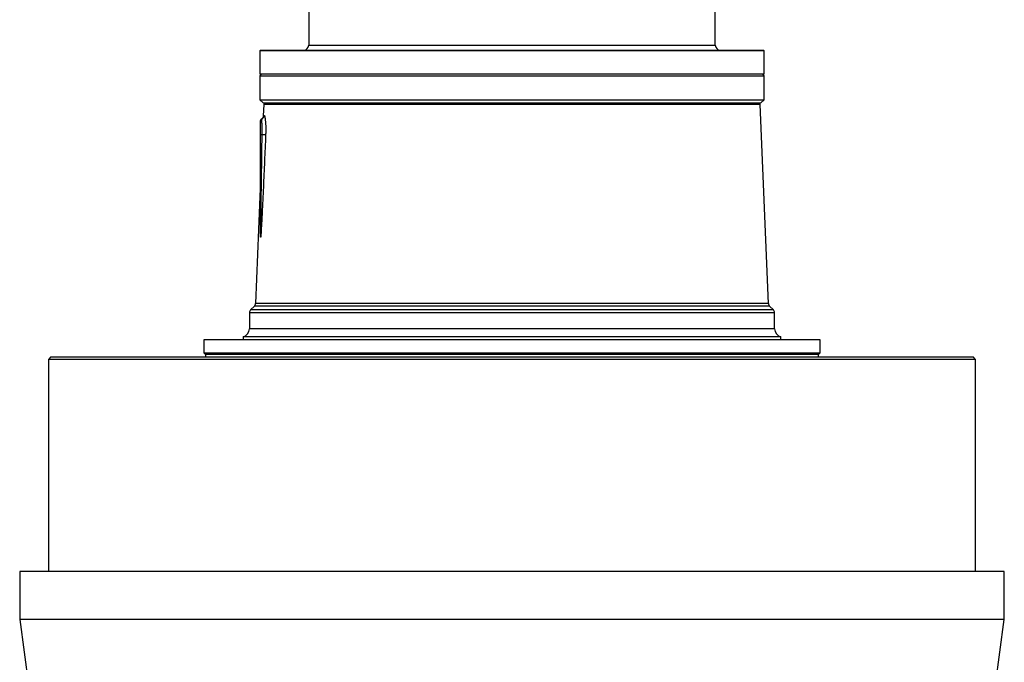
# Model space of a CAD drawing. Header units: millimetres. Extents: x 1512 to 2742, y 264 to 3453.
# Tile 3 of 7: x 1512 to 2742, y 1067 to 1869. Entities that reach past the tile are written whole.
import ezdxf

# ---------------------------------------------------------------- set-up
doc = ezdxf.new("R2010")
doc.units = ezdxf.units.MM

msp = doc.modelspace()

# ---------------------------------------------------------------- linework, layer by layer
at = {"color": 7, "linetype": 'Continuous', "lineweight": 25}
for p, q in [((1873.5, 2047.7), (1873.5, 1837.3)), ((2381.5, 1837.3), (2381.5, 2047.7)), ((1813.5, 1831.3), (1812.5, 1830.3)), ((1812.5, 1830.3), (1812.5, 1801.3)), ((2442.5, 1830.3), (1812.5, 1830.3)), ((1813.5, 1831.3), (2441.5, 1831.3)), ((2442.5, 1830.3), (2441.5, 1831.3)), ((2442.5, 1801.3), (2442.5, 1830.3)), ((1814.5, 1801.3), (1812.5, 1799.3)), ((2442.5, 1801.3), (1812.5, 1801.3)), ((1812.5, 1799.3), (1812.5, 1769.3)), ((1812.5, 1799.3), (2442.5, 1799.3)), ((2442.5, 1799.3), (2440.5, 1801.3)), ((2442.5, 1769.3), (2442.5, 1799.3)), ((1812.5, 1769.3), (1816.5, 1765.3)), ((1812.5, 1769.3), (2442.5, 1769.3)), ((1816.5, 1765.3), (2438.5, 1765.3)), ((1817.4, 1763.3), (1816.8, 1749.1)), ((1819.5, 1765.3), (1817.4, 1763.3)), ((2437.6, 1763.3), (1817.4, 1763.3)), ((2437.6, 1763.3), (2435.5, 1765.3)), ((2447.9, 1514.8), (2437.6, 1763.3)), ((2438.5, 1765.3), (2442.5, 1769.3)), ((1813.5, 1725.3), (1813.5, 1743.3)), ((1815.3, 1725.3), (1813.5, 1725.3)), ((1813.5, 1599.3), (1813.5, 1725.3)), ((1813.5, 1668.7), (1807.1, 1514.8)), ((1799.5, 1503.3), (1799.5, 1483.2)), ((1805.7, 1511.5), (1801, 1506.8)), ((2454, 1506.8), (2449.3, 1511.5)), ((2455.5, 1483.2), (2455.5, 1503.3)), ((1742.5, 1469.3), (1742.5, 1453.3)), ((2127.5, 1469.3), (1742.5, 1469.3)), ((1791.5, 1473.4), (1791.5, 1469.3)), ((2127.5, 1473.4), (1791.5, 1473.4)), ((2463.5, 1473.4), (2127.5, 1473.4)), ((2512.5, 1469.3), (2127.5, 1469.3)), ((2463.5, 1469.3), (2463.5, 1473.4)), ((2512.5, 1453.3), (2512.5, 1469.3)), ((1742.5, 1453.3), (1744.5, 1451.3)), ((1742.5, 1453.3), (2127.5, 1453.3)), ((2127.5, 1453.3), (2512.5, 1453.3)), ((2510.5, 1451.3), (2512.5, 1453.3)), ((1551.5, 1448.1), (1548.5, 1445.1)), ((1548.5, 1445.1), (1548.5, 1180.2)), ((2706.5, 1445.1), (1548.5, 1445.1)), ((1551.5, 1448.1), (2703.5, 1448.1)), ((1744.5, 1451.3), (1744.5, 1448.1)), ((2127.5, 1451.3), (1744.5, 1451.3)), ((2510.5, 1451.3), (2127.5, 1451.3)), ((2510.5, 1448.1), (2510.5, 1451.3)), ((2706.5, 1445.1), (2703.5, 1448.1)), ((2706.5, 1180.2), (2706.5, 1445.1)), ((1512.5, 1180.2), (1512.5, 1120.2)), ((2742.5, 1180.2), (1512.5, 1180.2)), ((2742.5, 1120.2), (2742.5, 1180.2)), ((1512.5, 1120.2), (1527.5, 1010.2)), ((2742.5, 1120.2), (1512.5, 1120.2)), ((2727.5, 1010.2), (2742.5, 1120.2))]:
    msp.add_line(p, q, dxfattribs=at)
at = {"color": 1, "linetype": 'Continuous', "lineweight": 25}
for p, q in [((1873.5, 1837.3), (2381.5, 1837.3)), ((2127.5, 1514.8), (1807.1, 1514.8)), ((2447.9, 1514.8), (2127.5, 1514.8)), ((2127.5, 1503.3), (1799.5, 1503.3)), ((2127.5, 1506.8), (1801, 1506.8)), ((2127.5, 1511.5), (1805.7, 1511.5)), ((2449.3, 1511.5), (2127.5, 1511.5)), ((2454, 1506.8), (2127.5, 1506.8)), ((2455.5, 1503.3), (2127.5, 1503.3)), ((2127.5, 1483.2), (1799.5, 1483.2)), ((2455.5, 1483.2), (2127.5, 1483.2))]:
    msp.add_line(p, q, dxfattribs=at)
at = {"color": 7, "linetype": 'Continuous', "lineweight": 25}
for centre, radius, start, end in [((1867.5, 1837.3), 6, 270, 0), ((2387.5, 1837.3), 6, 180, 270), ((1812.8, 1749.8), 4.98, 292.3513, 357.8481), ((1815.5, 1743.3), 2, 112.2998, 180), ((1800.6, 1362.8), 362.9, 86.9769, 87.6782), ((1813, 1599.3), 0.479, 333.8394, 359.4997), ((1802.1, 1515), 5, 315, 357.6264), ((2452.9, 1515), 5, 182.3736, 225), ((1804.5, 1503.3), 5, 135, 180), ((2450.5, 1503.3), 5, 0, 45), ((1789.5, 1483.2), 10, 281.537, 0), ((2465.5, 1483.2), 10, 180, 258.463)]:
    msp.add_arc(centre, radius, start, end, dxfattribs=at)
for points, knots in [([(1816.8, 1748.9), (1816.8, 1748.7), (1816.8, 1748.3), (1816.5, 1747.6), (1816.2, 1746.9), (1815.9, 1746.4), (1815.6, 1746.1), (1815.4, 1745.8), (1815.2, 1745.6), (1815, 1745.4), (1814.8, 1745.3), (1814.7, 1745.3), (1814.7, 1745.3)], [0, 0, 0, 0, 0.038898, 0.11055, 0.176371, 0.238715, 0.304569, 0.380552, 0.478305, 0.613251, 0.808365, 1, 1, 1, 1]), ([(1816.8, 1749.1), (1816.8, 1749.1), (1816.9, 1749.1), (1817.2, 1749.3), (1817.5, 1749.5), (1817.8, 1749.6)], [0, 0, 0, 0, 0.5, 0.5, 1, 1, 1, 1]), ([(1817.8, 1749.6), (1817.9, 1749.6), (1818, 1749.6), (1818.1, 1749.5), (1818.2, 1749.4), (1818.3, 1749.1), (1818.4, 1749), (1818.5, 1748.5), (1818.6, 1748.3), (1818.8, 1747.4), (1818.9, 1746.6), (1819.1, 1745.5), (1819.1, 1745.3), (1819.2, 1744.8), (1819.2, 1744.5), (1819.3, 1743.8), (1819.4, 1743.2), (1819.5, 1742.1), (1819.5, 1741.5), (1819.6, 1740.2), (1819.7, 1739.5), (1819.8, 1737.5), (1819.8, 1736.1), (1819.9, 1734.2), (1819.9, 1733.8), (1819.9, 1733.1), (1819.9, 1732.7), (1819.9, 1731.5), (1819.9, 1730.7), (1819.8, 1728.4), (1819.8, 1726.8), (1819.7, 1725.1)], [0, 0, 0, 0, 0.0625, 0.0625, 0.125, 0.125, 0.1875, 0.1875, 0.25, 0.25, 0.375, 0.375, 0.40625, 0.40625, 0.4375, 0.4375, 0.5, 0.5, 0.5625, 0.5625, 0.625, 0.625, 0.75, 0.75, 0.78125, 0.78125, 0.8125, 0.8125, 0.875, 0.875, 1, 1, 1, 1]), ([(1814.7, 1745.2), (1814.6, 1745.1), (1814.5, 1745.1), (1814.5, 1745.1), (1814.5, 1745.1)], [0, 0, 0, 0, 0.886179, 1, 1, 1, 1]), ([(1815.3, 1725.3), (1815.3, 1726.7), (1815.3, 1728), (1815.3, 1729.9), (1815.3, 1730.5), (1815.3, 1731.8), (1815.3, 1732.4), (1815.3, 1734.2), (1815.3, 1735.3), (1815.3, 1737), (1815.3, 1737.5), (1815.2, 1738.5), (1815.2, 1739), (1815.2, 1739.9), (1815.2, 1740.3), (1815.1, 1741.2), (1815.1, 1741.6), (1815.1, 1742.6), (1815, 1743.2), (1814.9, 1744.2), (1814.9, 1744.6), (1814.8, 1745), (1814.8, 1745.1), (1814.8, 1745.2), (1814.8, 1745.2), (1814.7, 1745.2)], [0, 0, 0, 0, 0.125, 0.125, 0.1875, 0.1875, 0.25, 0.25, 0.375, 0.375, 0.4375, 0.4375, 0.5, 0.5, 0.5625, 0.5625, 0.625, 0.625, 0.75, 0.75, 0.875, 0.875, 0.9375, 0.9375, 1, 1, 1, 1]), ([(1813.5, 1599.3), (1813.5, 1599), (1813.5, 1598.7), (1813.5, 1598.3), (1813.5, 1598.2), (1813.5, 1598.1), (1813.5, 1598), (1813.5, 1597.9), (1813.5, 1597.9), (1813.5, 1597.8), (1813.5, 1597.8), (1813.5, 1597.8), (1813.5, 1597.8), (1813.5, 1597.8), (1813.5, 1597.8), (1813.5, 1597.9), (1813.5, 1597.9), (1813.5, 1598), (1813.5, 1598.1), (1813.5, 1598.3), (1813.6, 1598.5), (1813.6, 1598.8), (1813.6, 1599.4), (1813.6, 1599.9), (1813.6, 1601.5), (1813.6, 1602.9), (1813.7, 1606.9), (1813.8, 1609.6), (1813.9, 1617.7), (1814, 1623.1), (1814.2, 1639.2), (1814.3, 1650), (1814.6, 1671.5), (1814.8, 1682.3), (1815, 1703.8), (1815.2, 1714.6), (1815.3, 1725.3)], [0, 0, 0, 0, 0.007813, 0.007813, 0.009766, 0.009766, 0.010742, 0.010742, 0.011719, 0.011719, 0.012207, 0.012207, 0.012451, 0.012451, 0.012695, 0.012695, 0.013672, 0.013672, 0.015625, 0.015625, 0.019531, 0.019531, 0.023438, 0.03125, 0.03125, 0.0625, 0.0625, 0.125, 0.125, 0.25, 0.25, 0.5, 0.5, 0.75, 0.75, 1, 1, 1, 1]), ([(1819.7, 1725.1), (1819.3, 1714.3), (1818.8, 1703.5), (1817.9, 1681.8), (1817.4, 1671), (1816.6, 1654.7), (1816.4, 1649.3), (1815.8, 1638.5), (1815.6, 1633.1), (1815.2, 1625), (1815, 1622.3), (1814.8, 1616.9), (1814.6, 1614.2), (1814.4, 1610.1), (1814.3, 1608.8), (1814.2, 1606.1), (1814.1, 1604.8), (1814, 1602.8), (1813.9, 1602.1), (1813.8, 1600.8), (1813.8, 1600.1), (1813.7, 1599.1), (1813.7, 1598.8), (1813.6, 1598.3), (1813.6, 1598.2), (1813.6, 1597.9), (1813.6, 1597.9), (1813.6, 1597.7), (1813.6, 1597.7), (1813.5, 1597.6), (1813.5, 1597.6), (1813.5, 1597.6), (1813.5, 1597.6), (1813.5, 1597.6), (1813.5, 1597.7), (1813.5, 1597.8), (1813.5, 1597.9), (1813.5, 1598), (1813.5, 1598.1), (1813.5, 1598.3), (1813.5, 1598.5), (1813.5, 1598.8), (1813.5, 1599), (1813.5, 1599.1)], [0, 0, 0, 0, 0.25, 0.25, 0.5, 0.5, 0.625, 0.625, 0.75, 0.75, 0.8125, 0.8125, 0.875, 0.875, 0.90625, 0.90625, 0.9375, 0.9375, 0.953125, 0.953125, 0.96875, 0.96875, 0.976562, 0.976562, 0.980469, 0.980469, 0.982422, 0.982422, 0.984375, 0.984375, 0.985352, 0.985352, 0.986328, 0.986328, 0.988281, 0.988281, 0.990234, 0.990234, 0.992187, 0.992187, 0.996094, 0.996094, 1, 1, 1, 1]), ([(1813.5, 1656.6), (1813.5, 1656.7), (1813.5, 1657.8), (1813.5, 1659.9), (1813.5, 1662.5), (1813.5, 1664.7), (1813.5, 1666.5), (1813.5, 1667.8), (1813.5, 1668.6), (1813.5, 1668.7), (1813.5, 1668.7)], [0, 0, 0, 0, 0.009957, 0.186006, 0.363184, 0.49757, 0.63355, 0.767643, 0.906353, 1, 1, 1, 1])]:
    msp.add_open_spline(points, degree=3, knots=knots, dxfattribs=at)
at = {"color": 1, "linetype": 'Continuous', "lineweight": 25}
msp.add_open_spline([(1813.5, 1599.1), (1813.5, 1605.6), (1813.5, 1615.3), (1813.5, 1628), (1813.5, 1636.5), (1813.5, 1644), (1813.5, 1650.5), (1813.5, 1654.5), (1813.5, 1656.6)], degree=3, knots=[0, 0, 0, 0, 0.324141, 0.486666, 0.64943, 0.764862, 0.880592, 1, 1, 1, 1], dxfattribs=at)

doc.saveas('drawing.dxf')
